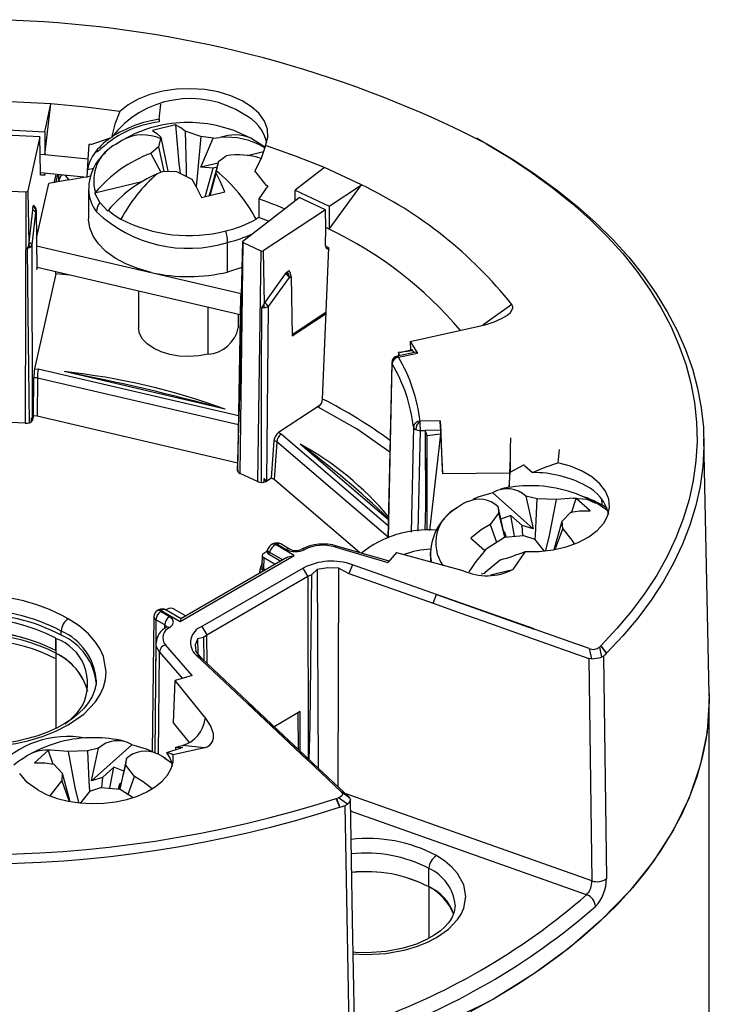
# Model space of a CAD drawing. Header units: millimetres. Extents: x 0 to 279, y 0 to 216.
# Tile 11 of 12: x 212 to 233, y 143 to 173. Entities that reach past the tile are written whole.
import ezdxf

# ---------------------------------------------------------------- set-up
doc = ezdxf.new("R2010")
doc.units = ezdxf.units.MM

msp = doc.modelspace()

# ---------------------------------------------------------------- linework, layer by layer
for p, q in [((212.919, 170.11), (211.49, 170.182)), ((212.731, 168.58), (212.919, 170.11)), ((212.731, 169.271), (212.919, 170.11)), ((216.164, 169.648), (216.216, 170.097)), ((216.164, 169.648), (216.164, 169.567)), ((211.422, 169.337), (212.731, 169.271)), ((212.731, 169.271), (212.731, 168.58)), ((216.658, 169.476), (215.962, 169.306)), ((217.415, 169.127), (216.949, 169.289)), ((212.586, 169.118), (211.569, 169.169)), ((212.586, 169.118), (212.223, 167.495)), ((212.597, 168.59), (212.586, 169.118)), ((214.118, 168.894), (214.738, 169.103)), ((216.207, 169.065), (216.143, 168.815)), ((216.221, 169.111), (216.207, 169.065)), ((216.221, 169.111), (216.426, 168.089)), ((217.786, 169.082), (217.415, 169.127)), ((217.422, 168.207), (217.786, 169.082)), ((217.786, 169.082), (217.992, 169.099)), ((219.343, 168.807), (218.922, 169.079)), ((225.847, 168.996), (225.705, 169.075)), ((225.847, 168.996), (226.121, 168.841)), ((214.037, 168.451), (214.069, 168.9)), ((214.118, 168.894), (214.069, 168.9)), ((214.32, 168.666), (214.265, 168.673)), ((214.32, 168.666), (214.32, 168.747)), ((214.937, 168.942), (214.872, 168.9)), ((216.143, 168.815), (215.92, 168.624)), ((216.143, 168.815), (216.312, 168.093)), ((219.294, 168.666), (218.82, 168.549)), ((226.121, 168.841), (225.977, 168.921)), ((212.604, 168.035), (212.597, 168.59)), ((212.731, 168.58), (212.597, 168.59)), ((214.037, 168.451), (212.731, 168.58)), ((214.004, 167.901), (214.037, 168.451)), ((215.92, 168.624), (216.218, 168.055)), ((217.89, 168.093), (217.954, 168.393)), ((217.954, 168.393), (218.177, 168.55)), ((214.205, 168.169), (214.018, 168.134)), ((216.311, 168.093), (216.105, 168.01)), ((216.311, 168.093), (216.683, 168.081)), ((216.683, 168.081), (217.148, 167.85)), ((217.939, 168.333), (217.422, 168.207)), ((217.792, 168.18), (217.422, 168.207)), ((217.545, 167.323), (217.792, 168.18)), ((217.906, 168.208), (217.792, 168.18)), ((217.876, 168.028), (217.89, 168.093)), ((219.39, 167.664), (219.04, 168.1)), ((221.127, 168.196), (220.252, 167.517)), ((222.241, 167.675), (221.127, 168.196)), ((214.004, 167.901), (212.604, 168.035)), ((212.61, 167.974), (212.608, 168.055)), ((212.731, 168.023), (212.731, 167.965)), ((212.731, 167.965), (212.744, 168.022)), ((213.452, 167.827), (212.852, 167.715)), ((213.019, 167.746), (213.072, 167.982)), ((213.08, 167.757), (213.13, 167.985)), ((213.146, 167.983), (213.148, 167.77)), ((213.343, 167.964), (213.452, 167.827)), ((213.452, 167.827), (213.899, 167.911)), ((214.005, 167.931), (214.117, 167.952)), ((217.695, 167.36), (217.876, 168.028)), ((211.487, 167.502), (212.164, 167.468)), ((212.223, 167.495), (212.257, 165.911)), ((212.486, 166.075), (212.852, 167.715)), ((214.049, 167.545), (214.049, 166.659)), ((215.651, 167.773), (214.234, 167.426)), ((219.433, 167.649), (219.157, 167.257)), ((219.433, 167.649), (219.39, 167.664)), ((220.252, 167.517), (221.273, 167.039)), ((220.252, 167.212), (220.252, 167.517)), ((221.273, 166.348), (222.241, 167.675)), ((221.273, 167.039), (222.241, 167.675)), ((212.164, 167.468), (212.148, 160.525)), ((214.234, 167.426), (214.253, 167.449)), ((214.389, 167.15), (214.234, 167.426)), ((217.439, 167.297), (218.135, 167.468)), ((218.677, 165.99), (220.369, 167.303)), ((219.157, 167.257), (219.162, 166.698)), ((221.163, 166.932), (220.369, 167.303)), ((212.26, 165.948), (212.37, 166.924)), ((212.386, 167.029), (212.394, 167.066)), ((212.472, 166.888), (212.478, 166.915)), ((212.478, 166.915), (212.494, 165.137)), ((214.625, 166.894), (214.389, 167.15)), ((214.643, 166.918), (214.625, 166.894)), ((221.163, 166.932), (219.29, 165.703)), ((221.171, 166.4), (221.163, 166.932)), ((221.273, 167.039), (221.273, 166.348)), ((212.35, 165.875), (212.466, 166.849)), ((219.173, 166.707), (219.077, 166.65)), ((219.445, 166.585), (219.162, 166.698)), ((221.157, 165.847), (221.171, 166.4)), ((221.273, 166.348), (221.171, 166.4)), ((212.235, 163.821), (212.219, 165.784)), ((212.257, 165.911), (212.256, 165.902)), ((212.257, 165.911), (212.26, 165.948)), ((212.368, 160.625), (212.35, 165.875)), ((212.488, 165.854), (215.925, 165.053)), ((218.221, 165.064), (218.221, 165.951)), ((218.598, 159.021), (218.687, 165.947)), ((218.666, 165.972), (218.632, 164.364)), ((218.687, 165.947), (219.215, 165.7)), ((221.074, 161.254), (221.261, 165.794)), ((221.157, 165.847), (221.261, 165.794)), ((221.181, 165.78), (221.18, 165.835)), ((221.181, 165.78), (221.273, 165.733)), ((219.215, 165.7), (219.12, 158.777)), ((219.29, 165.703), (219.315, 164.109)), ((212.494, 165.2), (212.508, 165.197)), ((212.494, 165.137), (212.508, 165.197)), ((218.602, 163.775), (212.508, 165.197)), ((218.65, 165.202), (218.221, 165.064)), ((213.067, 165.01), (212.429, 162.158)), ((213.067, 165.01), (213.066, 165.066)), ((213.486, 164.968), (213.067, 165.01)), ((215.925, 165.053), (218.632, 164.422)), ((219.335, 164.142), (219.957, 165.012)), ((219.448, 164.033), (220.077, 164.899)), ((219.957, 165.012), (219.984, 165.044)), ((219.984, 165.044), (220.011, 165.066)), ((220.011, 165.066), (220.072, 165.106)), ((220.076, 164.908), (220.077, 164.899)), ((220.077, 164.899), (220.125, 164.93)), ((220.125, 164.93), (220.158, 163.145)), ((215.549, 164.487), (215.549, 163.392)), ((217.635, 162.595), (217.635, 164.001)), ((219.24, 162.036), (219.249, 164)), ((219.315, 164.109), (219.311, 164.101)), ((219.315, 164.109), (219.335, 164.142)), ((219.4, 158.788), (219.448, 164.033)), ((226.755, 164.085), (225.885, 163.465)), ((212.27, 160.54), (212.235, 163.821)), ((218.549, 163.392), (218.549, 163.788)), ((220.157, 163.194), (221.182, 163.867)), ((220.158, 163.145), (221.18, 163.815)), ((223.702, 162.976), (225.726, 163.425)), ((223.702, 162.976), (223.919, 162.625)), ((223.702, 162.976), (223.709, 162.724)), ((223.883, 162.658), (223.312, 162.543)), ((223.785, 162.698), (223.352, 162.648)), ((223.384, 162.557), (223.352, 162.648)), ((223.352, 162.648), (223.352, 162.551)), ((223.352, 162.51), (223.919, 162.625)), ((223.388, 162.653), (223.76, 162.735)), ((223.785, 162.695), (223.76, 162.735)), ((223.818, 162.645), (223.785, 162.698)), ((223.046, 157.087), (223.162, 162.313)), ((212.395, 160.746), (212.404, 161.891)), ((212.429, 162.158), (212.539, 162.15)), ((212.512, 161.883), (212.501, 160.738)), ((218.544, 160.476), (212.512, 161.883)), ((218.549, 160.748), (212.539, 162.15)), ((218.151, 160.947), (213.313, 162.076)), ((219.236, 158.749), (219.24, 162.036)), ((221.004, 161.072), (219.749, 160.249)), ((212.336, 160.575), (212.334, 160.688)), ((212.395, 160.746), (212.368, 160.625)), ((212.501, 160.738), (212.395, 160.746)), ((218.524, 159.333), (212.501, 160.738)), ((212.148, 160.525), (211.478, 160.559)), ((212.27, 160.54), (212.293, 160.549)), ((212.293, 160.549), (212.336, 160.575)), ((212.356, 160.596), (212.336, 160.575)), ((212.355, 160.651), (212.355, 160.596)), ((212.356, 160.596), (212.368, 160.625)), ((223.8, 160.42), (223.734, 157.26)), ((224.6, 160.604), (223.999, 160.588)), ((223.999, 160.588), (223.999, 160.586)), ((224.6, 160.604), (224.624, 160.277)), ((219.749, 160.249), (219.831, 160.207)), ((219.831, 160.207), (223.043, 157.457)), ((223.946, 157.294), (224.008, 160.31)), ((224.008, 160.31), (224.156, 160.314)), ((224.156, 160.316), (224.618, 160.328)), ((224.212, 160.154), (224.156, 160.316)), ((224.156, 160.316), (224.156, 160.314)), ((224.156, 160.314), (224.159, 157.907)), ((224.613, 160.2), (224.212, 160.154)), ((224.212, 157.319), (224.212, 160.154)), ((224.613, 160.2), (224.277, 157.309)), ((224.627, 160.2), (224.613, 160.2)), ((224.627, 160.201), (224.618, 160.328)), ((224.678, 159.007), (224.624, 160.277)), ((224.673, 159.124), (224.627, 160.2)), ((219.539, 158.88), (219.614, 160.01)), ((219.695, 159.969), (219.619, 158.839)), ((223.036, 157.109), (219.695, 159.969)), ((223.047, 157.631), (220.401, 159.895)), ((226.708, 160.091), (226.705, 159.774)), ((232.679, 152.41), (232.515, 160.083)), ((226.705, 159.774), (226.705, 159.083)), ((228.17, 159.738), (228.132, 159.34)), ((224.2, 159.478), (224.143, 157.316)), ((224.209, 157.319), (224.2, 159.478)), ((226.705, 159.477), (226.678, 159.027)), ((226.704, 159.063), (227.132, 159.289)), ((227.131, 159.26), (227.374, 159.051)), ((218.524, 159.119), (218.521, 159.098)), ((218.521, 159.098), (218.522, 159.096)), ((219.12, 158.777), (218.598, 159.021)), ((224.676, 159.065), (224.673, 159.124)), ((226.678, 159.027), (224.678, 159.007)), ((226.678, 159.027), (226.672, 158.6)), ((226.674, 158.601), (226.704, 159.063)), ((226.705, 159.083), (226.704, 159.063)), ((219.236, 158.749), (219.263, 158.749)), ((219.263, 158.749), (219.32, 158.756)), ((219.319, 158.756), (219.319, 158.872)), ((219.361, 158.769), (219.32, 158.756)), ((219.361, 158.823), (219.361, 158.769)), ((219.361, 158.769), (219.4, 158.788)), ((219.539, 158.88), (219.4, 158.788)), ((219.619, 158.839), (219.539, 158.88)), ((222.181, 156.646), (219.619, 158.839)), ((226.178, 158.442), (225.735, 158.306)), ((226.178, 158.442), (226.189, 158.451)), ((227.392, 157.363), (226.178, 158.442)), ((227.512, 158.261), (227.176, 158.34)), ((227.176, 158.34), (227.392, 157.363)), ((225.735, 158.306), (225.581, 158.236)), ((226.338, 158.026), (226.354, 157.827)), ((226.54, 157.111), (226.338, 158.026)), ((228.089, 158.239), (227.512, 158.261)), ((228.606, 158.275), (228.089, 158.239)), ((228.542, 157.842), (228.688, 158.269)), ((228.688, 158.269), (228.606, 158.275)), ((229.1, 157.903), (228.688, 158.269)), ((229.464, 158.069), (229.455, 158.254)), ((226.354, 157.827), (226.098, 157.493)), ((226.354, 157.827), (226.535, 157.111)), ((226.718, 157.764), (226.42, 157.653)), ((226.836, 157.135), (226.718, 157.764)), ((227.06, 157.461), (226.718, 157.764)), ((228.264, 157.592), (228.519, 157.856)), ((226.098, 157.493), (226.289, 156.956)), ((227.087, 157.156), (227.06, 157.461)), ((227.392, 157.363), (227.06, 157.461)), ((228.021, 156.74), (228.264, 157.592)), ((228.28, 157.359), (228.264, 157.592)), ((226.534, 157.264), (226.499, 157.295)), ((226.529, 157.11), (227.106, 157.158)), ((226.534, 157.264), (226.548, 157.112)), ((226.534, 157.264), (226.579, 157.114)), ((227.106, 157.158), (227.441, 157.045)), ((228.064, 156.765), (228.28, 157.359)), ((219.577, 156.907), (219.558, 156.896)), ((219.658, 156.886), (219.677, 156.897)), ((220.224, 156.56), (219.658, 156.886)), ((219.715, 156.897), (219.979, 156.744)), ((220.081, 156.753), (219.815, 156.907)), ((225.518, 157.081), (225.93, 156.715)), ((226.012, 156.777), (226.529, 157.11)), ((216.797, 154.581), (220.224, 156.56)), ((219.26, 156.561), (219.253, 156.254)), ((219.401, 156.678), (219.305, 156.622)), ((219.411, 156.72), (219.392, 156.672)), ((219.474, 156.658), (219.453, 156.605)), ((219.453, 156.605), (219.82, 156.394)), ((219.474, 156.658), (219.875, 156.426)), ((221.442, 156.815), (223.035, 156.354)), ((223.066, 156.389), (221.497, 156.844)), ((223.288, 156.647), (223.035, 156.354)), ((223.288, 156.647), (225.285, 156.109)), ((224.309, 156.651), (224.309, 156.372)), ((225.93, 156.715), (226.012, 156.777)), ((227.152, 156.678), (226.786, 156.139)), ((219.999, 156.498), (216.821, 154.663)), ((219.255, 156.326), (219.205, 156.2)), ((219.305, 156.497), (219.299, 156.147)), ((219.305, 156.497), (219.651, 156.297)), ((221.97, 156.284), (221.864, 156.019)), ((224.494, 155.391), (221.97, 156.284)), ((226.41, 156.431), (225.948, 156.049)), ((220.49, 156.183), (217.449, 154.427)), ((219.181, 156.085), (219.181, 156.025)), ((219.186, 156.102), (219.184, 156.084)), ((219.268, 156.137), (219.28, 156.166)), ((219.346, 156.12), (219.299, 156.147)), ((220.634, 155.935), (220.49, 156.183)), ((220.634, 155.935), (220.749, 155.992)), ((220.749, 155.992), (220.913, 156.136)), ((220.913, 156.136), (220.942, 150.179)), ((221.543, 149.613), (221.564, 156.175)), ((221.564, 156.175), (221.864, 156.019)), ((221.864, 156.019), (224.39, 155.126)), ((225.929, 156.022), (225.834, 156.003)), ((225.929, 156.022), (225.948, 156.049)), ((226.113, 155.981), (226.786, 156.139)), ((217.593, 154.18), (220.634, 155.935)), ((220.634, 155.935), (220.643, 150.461)), ((224.39, 155.126), (224.494, 155.391)), ((224.493, 155.389), (227.419, 154.354)), ((227.421, 154.356), (224.494, 155.391)), ((224.39, 155.126), (225.192, 154.843)), ((216.131, 154.918), (216.112, 154.907)), ((216.212, 154.897), (216.231, 154.908)), ((216.477, 154.722), (216.212, 154.875)), ((216.231, 154.908), (216.797, 154.581)), ((216.406, 154.949), (216.368, 154.927)), ((216.83, 154.664), (216.38, 154.923)), ((216.622, 154.949), (216.969, 154.748)), ((225.192, 154.843), (226.085, 154.527)), ((216.004, 154.725), (215.961, 150.676)), ((216.071, 154.632), (216.053, 152.301)), ((216.335, 154.479), (216.071, 154.632)), ((226.085, 154.527), (227.316, 154.091)), ((213.226, 154.17), (213.226, 154.293)), ((216.334, 154.372), (216.335, 154.479)), ((216.386, 154.404), (216.381, 154.408)), ((217.449, 154.427), (217.593, 154.18)), ((227.419, 154.354), (227.421, 154.356)), ((229.071, 153.77), (227.419, 154.354)), ((213.07, 154.072), (213.063, 154.076)), ((213.063, 153.709), (213.063, 154.076)), ((213.07, 154.072), (213.063, 153.629)), ((216.069, 153.933), (216.037, 150.642)), ((216.073, 153.946), (216.069, 153.92)), ((216.081, 153.927), (216.082, 153.942)), ((217.33, 154.068), (217.495, 154.114)), ((217.334, 153.607), (217.33, 154.068)), ((217.495, 154.114), (217.593, 154.18)), ((217.495, 154.114), (217.512, 153.409)), ((217.605, 153.322), (217.593, 154.18)), ((227.316, 154.091), (229.063, 153.474)), ((213.063, 153.629), (213.063, 153.464)), ((213.07, 153.626), (213.07, 151.376)), ((216.145, 150.594), (216.176, 153.664)), ((216.176, 153.664), (216.862, 152.875)), ((217.154, 152.959), (216.354, 153.878)), ((217.448, 153.47), (217.264, 153.692)), ((229.071, 153.77), (229.14, 153.463)), ((229.382, 153.814), (229.449, 153.508)), ((229.422, 153.854), (229.42, 153.852)), ((229.594, 153.628), (229.42, 153.852)), ((229.422, 153.854), (229.598, 153.632)), ((229.598, 153.632), (229.594, 153.628)), ((217.274, 153.573), (218.821, 152.116)), ((217.448, 153.47), (217.274, 153.573)), ((218.996, 152.012), (217.448, 153.47)), ((229.063, 153.474), (229.154, 146.801)), ((229.14, 153.463), (229.063, 153.474)), ((229.503, 153.537), (229.449, 153.508)), ((229.503, 153.537), (229.593, 146.866)), ((216.597, 151.541), (216.646, 152.813)), ((217.154, 152.959), (216.646, 152.813)), ((217.578, 151.659), (216.646, 152.813)), ((232.68, 141.229), (232.68, 152.255)), ((218.821, 152.116), (220.614, 150.426)), ((218.824, 152.117), (220.617, 150.427)), ((218.996, 152.013), (218.824, 152.117)), ((219.9, 151.161), (218.996, 152.013)), ((220.403, 151.876), (219.621, 151.424)), ((220.329, 151.833), (220.338, 150.749)), ((220.403, 150.687), (220.403, 151.876)), ((217.075, 150.949), (216.597, 151.541)), ((217.578, 151.659), (217.544, 151.663)), ((220.348, 150.739), (219.9, 151.161)), ((212.836, 150.71), (212.424, 150.344)), ((212.918, 150.716), (212.836, 150.71)), ((212.836, 150.71), (212.975, 150.301)), ((213.435, 150.68), (212.918, 150.716)), ((214.012, 150.702), (213.435, 150.68)), ((214.347, 150.781), (214.012, 150.702)), ((215.345, 150.883), (214.132, 149.804)), ((214.132, 149.804), (214.347, 150.781)), ((215.334, 150.892), (215.345, 150.883)), ((215.788, 150.747), (215.345, 150.883)), ((215.942, 150.677), (215.788, 150.747)), ((216.395, 150.65), (216.832, 150.787)), ((217.526, 150.793), (216.591, 150.582)), ((216.667, 150.735), (216.665, 150.812)), ((216.665, 150.812), (216.879, 150.798)), ((216.879, 150.798), (216.832, 150.787)), ((217.526, 150.793), (216.863, 150.859)), ((220.79, 150.323), (220.348, 150.739)), ((215.186, 150.467), (214.984, 149.552)), ((215.17, 150.268), (215.186, 150.467)), ((216.356, 150.467), (216.328, 150.485)), ((220.614, 150.426), (220.617, 150.427)), ((220.617, 150.427), (221.63, 149.474)), ((213.004, 150.297), (213.26, 150.033)), ((214.464, 149.902), (214.806, 150.205)), ((214.688, 149.576), (214.806, 150.205)), ((215.104, 150.094), (214.806, 150.205)), ((214.989, 149.552), (215.17, 150.268)), ((215.425, 149.934), (215.17, 150.268)), ((221.859, 149.315), (220.79, 150.323)), ((212.893, 149.351), (213.244, 149.8)), ((213.26, 150.033), (213.244, 149.8)), ((213.244, 149.8), (213.459, 149.206)), ((213.26, 150.033), (213.489, 149.184)), ((214.464, 149.902), (214.132, 149.804)), ((214.464, 149.902), (214.436, 149.593)), ((215.234, 149.397), (215.425, 149.934)), ((214.082, 149.486), (214.418, 149.599)), ((214.418, 149.599), (214.995, 149.551)), ((214.945, 149.555), (214.99, 149.705)), ((214.976, 149.553), (214.99, 149.705)), ((214.99, 149.705), (215.025, 149.736)), ((214.995, 149.551), (215.387, 149.299)), ((221.893, 149.28), (221.63, 149.474)), ((221.484, 149.271), (221.487, 149.272)), ((221.585, 149.006), (221.484, 149.271)), ((221.487, 149.272), (221.593, 149.009)), ((221.817, 149.102), (221.553, 149.294)), ((229.154, 146.801), (221.747, 149.421)), ((221.893, 149.28), (221.859, 149.315)), ((221.593, 149.009), (221.585, 149.006)), ((221.75, 149.061), (221.817, 149.102)), ((221.874, 142.41), (221.75, 149.061)), ((228.998, 146.384), (221.912, 148.89)), ((224.266, 146.616), (224.266, 147.17)), ((224.266, 146.616), (224.266, 145.08))]:
    msp.add_line(p, q)
at = {"flags": 128}
for points in [[(219.362, 168.862), (219.426, 169.105), (219.414, 169.349), (219.327, 169.589), (219.168, 169.816), (218.942, 170.024), (218.656, 170.204), (218.318, 170.353), (217.941, 170.465), (217.535, 170.536), (217.113, 170.564), (216.69, 170.549), (216.278, 170.491), (215.89, 170.391), (215.539, 170.253), (215.236, 170.082), (214.991, 169.882)], [(214.991, 169.882), (213.961, 170.014), (212.919, 170.11)], [(214.991, 169.882), (214.834, 169.495), (214.738, 169.103)], [(215.962, 169.306), (216.101, 169.218), (216.221, 169.111)], [(216.949, 169.289), (216.819, 169.393), (216.658, 169.476)], [(216.658, 169.476), (216.762, 168.317), (216.794, 168.026)], [(216.949, 169.289), (216.975, 168.166), (216.982, 167.932)], [(218.922, 169.079), (218.384, 169.32), (217.953, 169.438)], [(215.087, 169.032), (215.046, 169.01), (214.882, 168.902)], [(217.415, 169.127), (217.32, 168.044), (217.273, 167.627)], [(219.362, 168.862), (219.227, 168.47), (219.04, 168.1)], [(221.127, 168.196), (220.262, 168.544), (219.362, 168.862)], [(225.977, 168.921), (226.675, 168.499), (227.337, 168.059), (227.964, 167.601), (228.553, 167.126), (229.102, 166.637), (229.612, 166.133), (230.08, 165.616), (230.506, 165.087), (230.889, 164.547), (231.227, 163.997), (231.521, 163.439), (231.769, 162.873), (231.971, 162.301), (232.127, 161.725), (232.236, 161.145), (232.297, 160.562), (232.312, 159.979), (232.279, 159.396), (232.2, 158.814), (232.073, 158.235), (231.899, 157.661), (231.68, 157.091), (231.414, 156.528), (231.103, 155.973), (230.748, 155.427), (230.348, 154.891), (229.906, 154.366), (229.422, 153.854)], [(226.121, 168.841), (226.825, 168.415), (227.494, 167.97), (228.127, 167.508), (228.721, 167.029), (229.276, 166.535), (229.79, 166.027), (230.263, 165.505), (230.693, 164.97), (231.079, 164.425), (231.42, 163.87), (231.717, 163.307), (231.967, 162.736), (232.171, 162.159), (232.328, 161.577), (232.438, 160.991), (232.501, 160.404), (232.515, 159.815), (232.482, 159.226), (232.402, 158.639), (232.274, 158.055), (232.099, 157.474), (231.877, 156.9), (231.609, 156.331), (231.295, 155.771), (230.936, 155.22), (230.533, 154.679), (230.087, 154.149), (229.598, 153.632)], [(217.666, 167.353), (217.719, 167.5), (217.954, 168.393)], [(213.162, 167.773), (213.167, 167.83), (213.234, 167.976), (213.271, 167.976)], [(217.148, 167.85), (217.278, 167.617), (217.439, 167.297)], [(218.135, 167.468), (217.996, 167.792), (217.876, 168.028)], [(212.164, 167.468), (212.185, 167.469), (212.204, 167.475), (212.211, 167.479), (212.217, 167.483), (212.223, 167.495)], [(212.37, 166.924), (212.377, 166.982), (212.386, 167.029)], [(212.466, 166.849), (212.469, 166.871), (212.472, 166.888)], [(215.925, 165.053), (215.529, 165.165), (215.166, 165.31), (214.843, 165.484), (214.569, 165.684), (214.348, 165.905), (214.186, 166.141), (214.085, 166.39), (214.049, 166.643), (214.05, 166.659)], [(212.256, 165.902), (212.27, 165.85), (212.275, 165.801)], [(218.677, 165.99), (218.668, 165.979), (218.667, 165.967), (218.669, 165.961), (218.673, 165.956), (218.687, 165.947)], [(218.613, 164.345), (218.571, 161.983), (218.52, 159.119)], [(218.632, 164.288), (218.614, 164.324), (218.613, 164.345)], [(218.623, 164.398), (218.623, 164.393), (218.635, 164.379)], [(219.311, 164.101), (219.312, 164.046), (219.312, 163.996)], [(225.726, 163.425), (225.983, 163.49), (226.227, 163.572), (226.443, 163.667), (226.552, 163.728), (226.641, 163.789), (226.71, 163.851), (226.782, 163.975), (226.781, 164.031), (226.755, 164.085)], [(217.635, 162.595), (217.354, 162.545), (217.062, 162.527), (216.769, 162.542), (216.487, 162.59), (216.226, 162.668), (215.997, 162.775), (215.809, 162.905), (215.668, 163.054), (215.58, 163.216), (215.549, 163.385), (215.55, 163.392)], [(223.313, 162.539), (223.326, 162.54), (223.351, 162.511)], [(223.919, 162.625), (223.896, 162.654), (223.883, 162.655)], [(223.152, 162.347), (223.083, 159.228), (223.035, 157.083)], [(223.092, 159.664), (222.114, 160.349), (220.942, 161.012)], [(212.334, 160.688), (212.344, 160.678), (212.355, 160.651)], [(212.148, 160.525), (212.212, 160.527), (212.27, 160.54)], [(227.152, 156.678), (227.576, 156.684), (227.992, 156.733), (228.386, 156.824), (228.746, 156.954), (229.06, 157.118), (229.319, 157.313), (229.513, 157.53), (229.638, 157.764), (229.689, 158.008), (229.664, 158.252), (229.565, 158.49), (229.394, 158.714), (229.157, 158.917), (228.861, 159.093), (228.516, 159.235), (228.132, 159.34)], [(227.374, 159.051), (227.754, 159.213), (228.132, 159.34)], [(218.522, 159.096), (218.546, 159.054), (218.598, 159.021)], [(219.12, 158.777), (219.174, 158.757), (219.236, 158.749)], [(225.419, 158.176), (225.306, 158.115), (225.123, 157.995)], [(227.452, 157.047), (227.459, 157.17), (227.512, 158.261)], [(227.777, 156.708), (227.885, 157.157), (228.089, 158.239)], [(228.606, 158.275), (229, 158.247), (229.266, 158.129)], [(229.48, 158.003), (229.34, 158.098), (229.27, 158.136)], [(229.615, 157.975), (229.547, 158.019), (229.464, 158.069)], [(228.519, 157.856), (228.784, 157.895), (229.1, 157.903)], [(226.098, 157.493), (225.833, 157.325), (225.518, 157.081)], [(228.28, 157.359), (228.558, 157.017), (228.628, 156.911)], [(219.577, 156.907), (219.578, 156.907), (219.623, 156.916), (219.677, 156.897)], [(227.721, 156.701), (227.719, 156.703), (227.441, 157.045)], [(219.414, 156.719), (219.41, 156.713), (219.43, 156.689), (219.474, 156.658)], [(220.08, 156.754), (220.079, 156.755), (220.056, 156.763), (220.031, 156.763), (219.979, 156.744)], [(220.001, 156.495), (220.044, 156.519), (220.224, 156.56)], [(221.497, 156.841), (221.476, 156.842), (221.442, 156.815)], [(224.354, 156.352), (224.313, 156.56), (224.309, 156.651)], [(219.28, 156.166), (219.257, 156.213), (219.255, 156.254)], [(219.184, 156.084), (219.182, 156.068), (219.196, 156.034)], [(219.205, 156.201), (219.185, 156.125), (219.185, 156.102)], [(219.268, 156.137), (219.261, 156.114), (219.259, 156.091), (219.259, 156.083), (219.261, 156.076), (219.264, 156.07), (219.268, 156.066)], [(220.673, 150.433), (220.697, 151.462), (220.749, 155.992)], [(221.564, 156.175), (221.233, 156.185), (220.913, 156.136)], [(216.212, 154.875), (216.206, 154.881), (216.204, 154.886), (216.206, 154.891), (216.212, 154.897)], [(210.434, 150.824), (210.68, 150.817), (211.48, 150.865), (211.861, 150.922), (212.229, 151.002), (212.667, 151.131), (213.07, 151.289), (213.438, 151.476), (213.907, 151.803), (214.26, 152.174), (214.398, 152.387), (214.498, 152.607), (214.56, 152.837), (214.58, 153.068), (214.498, 153.53), (214.398, 153.75), (214.26, 153.963), (214.037, 154.215), (213.763, 154.448), (213.438, 154.66)], [(216.486, 154.401), (216.567, 154.476), (216.594, 154.563), (216.563, 154.65), (216.477, 154.722)], [(216.823, 154.66), (216.817, 154.656), (216.797, 154.581)], [(216.335, 154.479), (216.378, 154.443), (216.39, 154.411)], [(216.381, 154.408), (216.383, 154.41), (216.406, 154.418), (216.432, 154.419), (216.486, 154.401)], [(216.176, 153.664), (216.08, 153.841), (216.081, 153.927)], [(217.33, 154.068), (217.245, 153.882), (217.264, 153.692)], [(214.276, 152.816), (214.272, 152.695), (214.23, 152.508), (214.156, 152.327), (214.05, 152.152), (213.914, 151.982), (213.748, 151.818), (213.553, 151.663), (213.331, 151.516), (213.083, 151.382), (212.813, 151.261), (212.524, 151.154), (212.221, 151.065), (211.911, 150.993), (211.609, 150.94), (211.343, 150.906), (211.128, 150.888), (210.873, 150.875), (210.68, 150.872), (210.43, 150.88)], [(232.679, 152.411), (232.68, 152.255), (232.657, 151.668), (232.586, 151.083), (232.469, 150.5), (232.306, 149.921), (232.096, 149.347), (231.841, 148.779), (231.54, 148.219), (231.195, 147.667), (230.806, 147.125), (230.374, 146.594), (229.9, 146.075), (229.385, 145.569), (228.83, 145.077), (228.237, 144.601), (227.606, 144.141), (226.939, 143.698), (226.237, 143.274), (225.502, 142.869)], [(232.67, 152.411), (232.68, 152.255), (232.613, 151.258), (232.409, 150.268), (232.072, 149.29), (231.604, 148.33), (231.006, 147.394), (230.282, 146.489), (229.438, 145.619), (228.479, 144.79), (227.409, 144.006), (226.237, 143.274)], [(217.526, 150.793), (217.612, 150.823), (217.683, 150.868), (217.732, 150.916), (217.769, 150.975), (217.8, 151.083), (217.798, 151.209), (217.721, 151.44), (217.578, 151.659)], [(213.435, 150.68), (213.638, 149.598), (213.747, 149.145)], [(214.012, 150.702), (214.055, 149.785), (214.073, 149.488)], [(216.395, 150.65), (216.523, 150.622), (216.591, 150.582)], [(212.253, 150.578), (212.212, 150.556), (212.042, 150.444)], [(212.531, 149.519), (212.804, 149.384), (213.11, 149.273), (213.44, 149.191), (213.789, 149.139), (214.147, 149.117), (214.507, 149.127), (214.86, 149.168), (215.198, 149.239), (215.514, 149.339), (215.8, 149.465), (216.05, 149.615), (216.258, 149.785), (216.419, 149.971), (216.53, 150.169), (216.588, 150.374), (216.591, 150.582)], [(216.382, 150.447), (216.246, 150.539), (216.105, 150.616)], [(216.335, 150.483), (216.502, 150.367), (216.547, 150.332)], [(212.424, 150.344), (212.739, 150.336), (213.004, 150.297)], [(212.531, 149.519), (212.209, 149.75), (211.98, 150.016)], [(215.957, 149.559), (215.69, 149.766), (215.425, 149.934)], [(214.082, 149.486), (213.804, 149.144), (213.8, 149.138)], [(221.63, 149.474), (221.662, 149.432), (221.669, 149.386), (221.648, 149.348), (221.61, 149.319), (221.553, 149.294)], [(221.893, 149.28), (221.906, 149.24), (221.901, 149.215), (221.889, 149.189), (221.847, 149.131), (221.817, 149.102)], [(222.03, 142.572), (221.973, 145.613), (221.906, 149.247)], [(221.992, 144.61), (222.359, 144.589), (222.971, 144.625), (223.556, 144.732), (223.895, 144.831), (224.206, 144.954), (224.491, 145.098), (224.853, 145.351), (225.125, 145.638), (225.234, 145.805), (225.311, 145.976), (225.373, 146.329), (225.311, 146.682), (225.125, 147.02), (224.953, 147.215), (224.742, 147.395), (224.491, 147.559)], [(225.056, 146.07), (225.026, 145.869), (224.964, 145.715), (224.9, 145.609), (224.844, 145.533), (224.744, 145.423), (224.612, 145.305), (224.419, 145.167), (224.196, 145.04), (223.889, 144.905), (223.486, 144.78), (222.983, 144.684), (222.387, 144.644), (222.061, 144.653), (221.991, 144.66)]]:
    msp.add_lwpolyline(points, dxfattribs=at)
for centre, radius, start, end in [((210.55, 138.725), 33.909, 62.9384, 108.3461), ((217.102, 167.287), 2.98, 57.1933, 142.4652), ((216.553, 166.431), 3.16, 97.0811, 134.9861), ((216.726, 165.989), 3.702, 98.7413, 122.3994), ((217.015, 165.674), 3.872, 89.506, 119.8651), ((217.077, 165.807), 3.739, 76.4372, 90.4348), ((218.173, 168.657), 1.258, 12.7621, 64.4007), ((215.883, 167.372), 2.082, 124.8655, 138.6618), ((215.679, 167.876), 1.301, 66.049, 117.1107), ((218.431, 167.866), 1.309, 67.9777, 109.5822), ((218.199, 166.914), 2.195, 58.7674, 95.3986), ((215.239, 167.913), 1.242, 137.7757, 169.7413), ((215.432, 167.803), 1.231, 117.0207, 196.7242), ((215.469, 167.559), 1.416, 129.4058, 180.463), ((217.305, 164.888), 3.984, 110.3348, 140.0049), ((218.541, 166.319), 2.261, 72.2961, 99.2617), ((214.921, 164.441), 4.707, 27.9853, 50.8871), ((210.701, 140.692), 27.348, 85.7423, 85.997), ((217.69, 164.363), 3.976, 113.5002, 140.0223), ((219.239, 164.396), 4.783, 130.9396, 151.896), ((215.17, 167.56), 1.121, 180.7528, 218.0734), ((216.74, 156.127), 12.791, 38.4711, 64.5269), ((212.493, 148.707), 19.711, 67.8358, 70.2375), ((212.346, 166.794), 0.132, 24.439, 79.6891), ((212.3, 166.879), 0.173, 3.1495, 60.0962), ((212.273, 166.9), 0.206, 4.0259, 53.8865), ((214.767, 166.854), 0.48, 141.9102, 178.2209), ((216.156, 168.642), 2.294, 228.7488, 240.3165), ((217.04, 169.778), 4.005, 226.5866, 287.1549), ((217.059, 170.609), 4.453, 242.7498, 284.4451), ((217.374, 169.682), 3.478, 283.2257, 299.3248), ((216.114, 155.584), 11.937, 40.3457, 64.3945), ((216.869, 165.927), 1.352, 1.0225, 15.8401), ((217.349, 169.62), 3.771, 283.3718, 295.3674), ((211.992, 165.918), 0.264, 329.3298, 356.5485), ((212.166, 166.051), 0.273, 281.3283, 293.5897), ((212.235, 165.826), 0.125, 23.3944, 78.465), ((212.235, 165.916), 0.121, 288.9985, 340.5866), ((219.249, 165.772), 0.0802, 244.5964, 300.1431), ((217.048, 169.969), 5.043, 257.1297, 283.4476), ((219.657, 164.576), 0.529, 37.5603, 55.4775), ((219.79, 164.813), 0.302, 18.3916, 49.9324), ((219.789, 164.882), 0.289, 5.2154, 39.6156), ((219.735, 164.91), 0.39, 2.9878, 30.1841), ((18.578, 165.976), 200.062, 358.02972, 359.51657), ((218.812, 164.336), 0.2, 161.8847, 179.0096), ((218.812, 164.336), 0.2, 154.5855, 161.8847), ((219.154, 164.317), 0.522, 173.1111, 183.1452), ((219.861, 163.696), 0.683, 143.6021, 153.5654), ((219.3, 164.347), 0.351, 261.6474, 272.0174), ((219.308, 164.276), 0.28, 270.7361, 299.876), ((219.037, 163.719), 0.517, 37.4284, 54.8209), ((217.561, 163.594), 1.001, 274.2501, 348.429), ((223.352, 162.347), 0.2, 139.2009, 178.7297), ((223.386, 162.287), 0.226, 98.7365, 173.2945), ((223.355, 162.341), 0.206, 101.045, 139.1873), ((223.302, 162.378), 0.142, 69.8163, 135.6092), ((223.192, 162.412), 0.188, 31.309, 31.7901), ((219.076, 160), 4.958, 6.8066, 30.4115), ((223.224, 162.35), 0.0724, 179.2618, 210.6208), ((218.931, 159.835), 4.904, 6.8541, 30.364), ((213.876, 161.886), 1.472, 169.3468, 179.7976), ((210.701, 138.921), 23.034, 85.4912, 85.7594), ((213.926, 161.874), 1.414, 168.7421, 179.6217), ((211.137, 141.809), 20.383, 69.8707, 83.8715), ((200.857, 97.733), 65.537, 74.69869, 79.04348), ((220.747, 161.276), 0.328, 306.4807, 356.1188), ((214.77, 148.731), 14.02, 53.5, 63.2807), ((223.991, 160.395), 0.193, 87.6586, 172.4966), ((223.908, 160.444), 0.111, 192.5064, 247.5415), ((224.193, 160.322), 0.327, 126.193, 176.7082), ((219.798, 160.309), 4.21, 0.0121, 3.7756), ((220.929, 160.223), 3.69, 1.6263, 5.9209), ((219.943, 159.981), 0.331, 125.9688, 174.961), ((220.025, 159.937), 0.332, 125.7233, 174.561), ((224, 160.614), 0.304, 243.8439, 271.5941), ((213.312, 147.594), 13.924, 62.7174, 63.0925), ((204.979, 138.838), 26.101, 46.1892, 53.7817), ((216.086, 151.942), 9.049, 39.6914, 61.5201), ((227.387, 155.678), 3.372, 61.8737, 90.21), ((219.266, 158.785), 0.102, 22.0721, 58.891), ((227.271, 154.951), 3.7, 89.4084, 103.4032), ((227.331, 154.746), 3.906, 60.2389, 90.3241), ((228.429, 157.516), 1.261, 12.3344, 64.2886), ((226.607, 157.716), 0.845, 47.6146, 119.584), ((227.975, 155.547), 2.929, 59.4482, 72.4503), ((225.773, 157.422), 0.826, 46.9277, 115.2033), ((225.935, 156.586), 1.625, 121.5721, 177.5984), ((225.653, 156.939), 1.185, 116.7373, 214.839), ((228.239, 156.146), 2.239, 51.1972, 56.0634), ((224.239, 154.125), 3.205, 85.6809, 128.6183), ((219.747, 156.587), 0.362, 121.2433, 158.639), ((219.906, 156.498), 0.46, 122.5666, 159.7065), ((219.6, 156.807), 0.0987, 53.7472, 114.8283), ((219.696, 156.678), 0.258, 62.5691, 117.4309), ((219.696, 156.86), 0.0415, 62.9315, 117.0685), ((219.773, 156.818), 0.0987, 65.0462, 126.2643), ((221.088, 155.431), 1.471, 73.6094, 116.3614), ((221.087, 155.605), 1.261, 73.6573, 115.9114), ((219.328, 156.56), 0.067, 110.7834, 249.2166), ((220.263, 157.291), 0.616, 242.6024, 296.3303), ((220.262, 157.109), 0.399, 242.4958, 296.8903), ((220.478, 156.67), 0.0898, 50.3294, 114.3557), ((224.348, 154.443), 2.302, 90.7955, 111.3172), ((229.61, 153.435), 4.911, 137.1169, 147.5298), ((224.896, 162.212), 5.975, 284.6746, 292.1806), ((221.349, 154.504), 1.886, 70.7509, 117.0657), ((219.3, 156.233), 0.101, 199.3023, 251.5814), ((226.005, 157.68), 1.728, 245.4017, 296.8868), ((210.735, 149.823), 5.542, 60.8067, 128.3343), ((210.703, 149.547), 5.375, 62.007, 122.6583), ((210.693, 149.368), 5.43, 62.1877, 120.5041), ((216.222, 154.719), 0.218, 120.2724, 178.407), ((216.378, 154.616), 0.308, 122.6294, 177.0819), ((216.154, 154.818), 0.0982, 53.6513, 115.8859), ((216.173, 154.831), 0.096, 52.7829, 115.9066), ((216.263, 154.716), 0.238, 59.5853, 117.9336), ((216.319, 154.786), 0.15, 65.6521, 125.7749), ((216.514, 154.739), 0.236, 62.6092, 117.3968), ((210.687, 149.574), 5.091, 62.1865, 119.591), ((213.687, 154.272), 0.461, 122.6055, 177.3945), ((216.113, 154.732), 0.108, 183.4374, 247.3228), ((216.643, 154.463), 0.308, 122.6275, 177.0801), ((210.664, 149.023), 5.264, 62.8949, 112.0673), ((210.684, 149.038), 5.242, 63.0063, 112.0657), ((210.68, 148.947), 5.254, 62.9465, 110.4239), ((212.531, 152.682), 1.755, 4.3388, 66.659), ((216.652, 153.895), 0.581, 117.2611, 174.9387), ((216.607, 154.093), 0.332, 111.4788, 220.3261), ((217.615, 153.948), 0.507, 109.0974, 227.7159), ((210.678, 148.754), 5.279, 63.1407, 106.7219), ((212.578, 152.716), 1.443, 333.9392, 70.0718), ((212.529, 152.557), 1.758, 4.6956, 66.6246), ((212.285, 151.994), 1.811, 15.5712, 64.551), ((212.283, 151.992), 1.813, 15.6246, 64.2874), ((216.42, 153.642), 0.245, 105.5059, 174.816), ((229.191, 154.04), 0.296, 246.1182, 310.1489), ((220.028, 163.234), 13.275, 314.7974, 315.0306), ((220.073, 163.143), 13.461, 314.4682, 315.0159), ((229.038, 155.28), 1.819, 273.2005, 283.0499), ((212.194, 153.108), 1.969, 305.6198, 328.5888), ((216.613, 151.761), 0.936, 285.4855, 353.9869), ((213.422, 148.24), 2.889, 79.4243, 138.6277), ((214.181, 147.221), 3.872, 89.506, 119.8651), ((214.245, 147.371), 3.722, 76.5519, 90.4586), ((214.917, 150.157), 0.845, 60.4167, 132.3848), ((212.798, 149.602), 1.12, 83.8799, 119.1805), ((215.75, 149.864), 0.826, 64.7952, 133.0741), ((215.67, 150.108), 0.905, 8.0549, 36.7841), ((211.264, 174.067), 23.873, 283.0754, 283.5629), ((213.243, 148.646), 2.166, 123.8942, 131.4639), ((210.687, 183.022), 35.435, 251.684, 287.7387), ((212.495, 176.283), 28.468, 288.4126, 288.553), ((210.687, 183.074), 35.768, 251.684, 287.7387), ((212.537, 176.198), 28.658, 288.4209, 288.752), ((222.431, 143.686), 4.386, 62.0026, 96.5901), ((222.379, 143.535), 4.096, 62.5623, 96.249), ((224.753, 147.148), 0.488, 122.6055, 177.3945), ((223.699, 145.929), 1.365, 6.163, 65.4483), ((222.38, 142.983), 4.094, 62.5585, 96.1118), ((222.408, 143.085), 3.99, 62.2385, 96.639), ((229.312, 147.243), 0.47, 250.3024, 306.6927), ((228.368, 146.864), 1.225, 317.1548, 0.1065), ((223.715, 145.366), 1.366, 19.1854, 66.1899), ((223.568, 145.233), 1.549, 21.1751, 63.2307), ((228.597, 146.772), 0.558, 315.9616, 2.9991), ((215.671, 161.688), 20.293, 288.9454, 311.0493), ((228.852, 145.995), 0.415, 5.0282, 69.5073), ((215.694, 161.646), 20.689, 288.9986, 310.996), ((210.68, 173.298), 33.814, 242.6097, 297.3903)]:
    msp.add_arc(centre, radius, start, end)
for centre, major_axis, ratio, start_param, end_param in [((219.617, 156.699), (0.216, 0.026), 0.563321, 3.103898, 3.785515), ((219.41, 156.431), (0.102, 0.288), 0.410555, 2.863442, 3.064924)]:
    msp.add_ellipse(centre, major_axis=major_axis, ratio=ratio, start_param=start_param, end_param=end_param)

doc.saveas('drawing.dxf')
